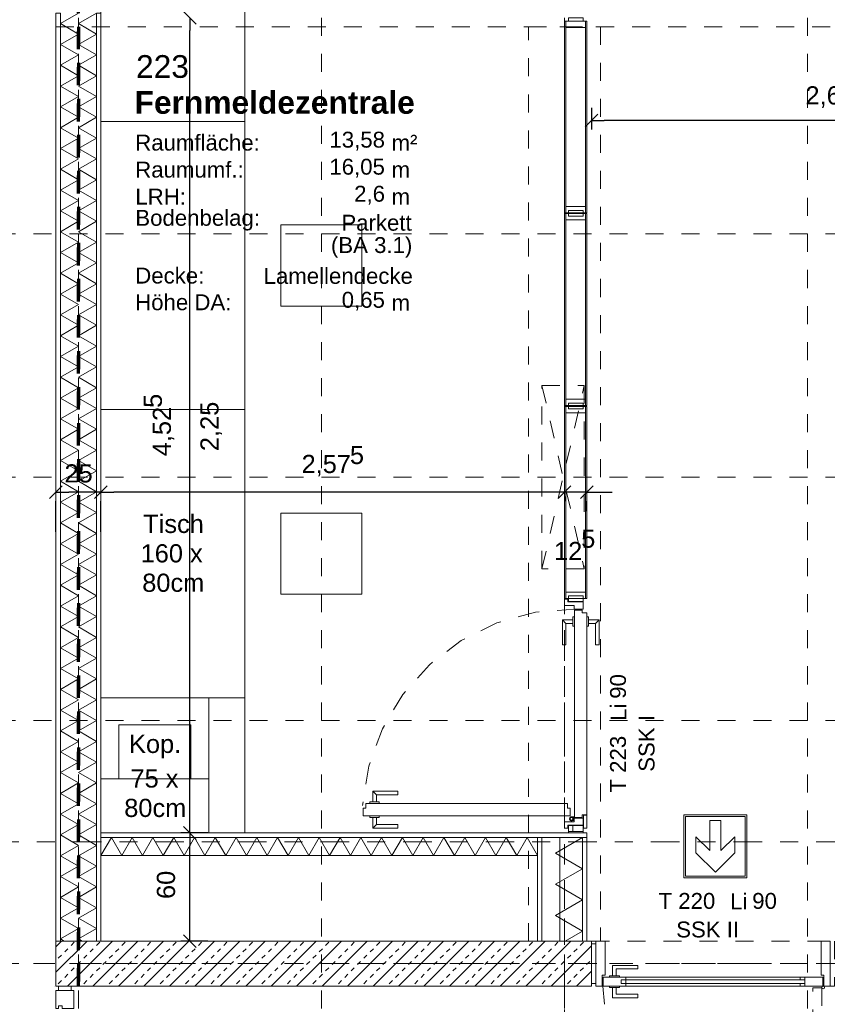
# Model space of a CAD drawing. Header units: metres. Extents: x -45.2 to 14.3, y -31.8 to 10.2.
# Tile 119 of 141: x -13.8 to -9.3, y -13.7 to -8.3. Entities that reach past the tile are written whole.
import ezdxf

# ---------------------------------------------------------------- set-up
doc = ezdxf.new("R2010")
doc.units = ezdxf.units.M
doc.header["$LTSCALE"] = 0.05
for name, pattern in [('Achsen 01', [5.291531, 3.175, -1.058062, 0.352704, -0.705764]), ('gestrichelt - 01', [2, 1, -1]), ('ISO-07 Punktiert', [0.889, 0.127, -0.762]), ('Raster 01', [2, 1, -1]), ('VW-01 Strichlinie kurz', [2, 1, -1])]:
    doc.linetypes.add(name, pattern=pattern)
doc.layers.get('0').update_dxf_attribs({"lineweight": 25})
for name, color, linetype, lineweight in [('013_Beton und Stahlbetonarbeiten-000 Unterzüge', 7, 'ISO-07 Punktiert', 13), ('013_Beton und Stahlbetonarbeiten-340 Innenwände', 7, 'Continuous', 18), ('027_Tischlerarbeiten-340 Innentüren', 7, 'Continuous', 9), ('031_Metallbauarbeiten-340 Innentüren _ Elemente', 7, 'Continuous', 9), ('039_Trockenbauarbeiten-340 Gipskarton', 7, 'Continuous', 9), ('AV1-Brandschutzkonzept-Brandschutzkonzept', 7, 'Continuous', 5), ('AV1-Einrichtung Bemaßung', 7, 'Continuous', 9), ('AV1-Schnitt Achsen', 7, 'Achsen 01', 18), ('AV1-Stempel-Raumstempel', 7, 'Continuous', 9), ('Keine', 7, 'Continuous', 9)]:
    doc.layers.add(name, color=color, linetype=linetype, lineweight=lineweight)
for name, color, linetype, lineweight, true_color in [('039_Trockenbauarbeiten-340 Dämmung', 7, 'Continuous', 9, 0xc0c0c0), ('AV1-Achsen', 1, 'Achsen 01', 18, 0xff0000), ('AV1-Einrichtung', 7, 'Continuous', 9, 0xa6a6a6), ('AV1-Raster', 7, 'Raster 01', 9, 0xa6a6a6)]:
    doc.layers.add(name, color=color, linetype=linetype, lineweight=lineweight, true_color=true_color)
doc.styles.add('Arial', font='arial.ttf')
doc.styles.add('Arial (bold)', font='arialbd.ttf')

msp = doc.modelspace()

# ---------------------------------------------------------------- linework, layer by layer
at = {"color": 0, "linetype": 'Continuous', "lineweight": 15}
for p, q in [((-12.8453, -8.2854), (-12.9161, -8.2146)), ((-12.9161, -8.2146), (-12.8453, -8.2854)), ((-10.6854, -8.8555), (-10.6146, -8.7848)), ((-13.6604, -10.9182), (-13.5896, -10.8475)), ((-13.3396, -10.8475), (-13.4104, -10.9182)), ((-13.4104, -10.9182), (-13.3396, -10.8475)), ((-10.7651, -10.8475), (-10.8359, -10.9182)), ((-10.7651, -10.8475), (-10.8359, -10.9182)), ((-10.7119, -10.9182), (-10.6411, -10.8475)), ((-12.8453, -12.8104), (-12.9161, -12.7396)), ((-12.9161, -12.7396), (-12.8453, -12.8104)), ((-12.8453, -13.4104), (-12.9161, -13.3396))]:
    msp.add_line(p, q, dxfattribs=at)
at = {"color": 0, "linetype": 'ByBlock', "lineweight": -2}
for p, q in [((-12.8807, -8.25), (-12.8807, -8.3207)), ((-10.65, -8.8202), (-10.5793, -8.8202)), ((-13.625, -10.8828), (-13.5543, -10.8828)), ((-13.375, -10.8828), (-13.4457, -10.8828)), ((-13.375, -10.8828), (-13.3043, -10.8828)), ((-10.8005, -10.8828), (-10.8712, -10.8828)), ((-10.8005, -10.8828), (-10.8712, -10.8828)), ((-10.6765, -10.8828), (-10.6058, -10.8828)), ((-12.8807, -12.775), (-12.8807, -12.7043)), ((-12.8807, -12.775), (-12.8807, -12.8457)), ((-12.8807, -13.375), (-12.8807, -13.3043))]:
    msp.add_line(p, q, dxfattribs=at)
at = {"layer": '013_Beton und Stahlbetonarbeiten-000 Unterzüge', "linetype": 'VW-01 Strichlinie kurz'}
for p, q in [((-13.625, -7.9), (-13.625, -8.3)), ((-13.625, -8.3), (-8.3, -8.3))]:
    msp.add_line(p, q, dxfattribs=at)
for points in [[(-11, -8.3), (-10.6, -8.3), (-10.6, -13.375), (-11, -13.375)], [(-10.65, -13.625), (-10.65, -13.375), (-9.3, -13.375), (-9.3, -13.625)]]:
    msp.add_lwpolyline(points, close=True, dxfattribs=at)
at = {"layer": '013_Beton und Stahlbetonarbeiten-340 Innenwände', "color": 251, "linetype": 'Continuous', "lineweight": 13, "true_color": 0x4c4c4c}
for p, q in [((-13.4522, -13.375), (-13.625, -13.5478)), ((-13.5936, -13.375), (-13.625, -13.4064)), ((-13.3108, -13.375), (-13.5608, -13.625)), ((-13.5411, -13.3997), (-13.5234, -13.382)), ((-13.1694, -13.375), (-13.4194, -13.625)), ((-13.3997, -13.3997), (-13.382, -13.382)), ((-13.028, -13.375), (-13.278, -13.625)), ((-13.2583, -13.3997), (-13.2406, -13.382)), ((-12.8865, -13.375), (-13.1365, -13.625)), ((-13.1168, -13.3997), (-13.0992, -13.382)), ((-12.7451, -13.375), (-12.9951, -13.625)), ((-12.9754, -13.3997), (-12.9577, -13.382)), ((-12.6037, -13.375), (-12.8537, -13.625)), ((-12.834, -13.3997), (-12.8163, -13.382)), ((-12.4623, -13.375), (-12.7123, -13.625)), ((-12.6926, -13.3997), (-12.6749, -13.382)), ((-12.3209, -13.375), (-12.5709, -13.625)), ((-12.5511, -13.3997), (-12.5335, -13.382)), ((-12.1794, -13.375), (-12.4294, -13.625)), ((-12.4097, -13.3997), (-12.392, -13.382)), ((-12.038, -13.375), (-12.288, -13.625)), ((-12.2683, -13.3997), (-12.2506, -13.382)), ((-11.8966, -13.375), (-12.1466, -13.625)), ((-12.1269, -13.3997), (-12.1092, -13.382)), ((-11.7552, -13.375), (-12.0052, -13.625)), ((-11.9855, -13.3997), (-11.9678, -13.382)), ((-11.6137, -13.375), (-11.8637, -13.625)), ((-11.844, -13.3997), (-11.8264, -13.382)), ((-11.4723, -13.375), (-11.7223, -13.625)), ((-11.7026, -13.3997), (-11.6849, -13.382)), ((-11.3309, -13.375), (-11.5809, -13.625)), ((-11.5612, -13.3997), (-11.5435, -13.382)), ((-11.1895, -13.375), (-11.4395, -13.625)), ((-11.4198, -13.3997), (-11.4021, -13.382)), ((-11.0481, -13.375), (-11.2981, -13.625)), ((-11.2784, -13.3997), (-11.2607, -13.382)), ((-10.9066, -13.375), (-11.1566, -13.625)), ((-11.1369, -13.3997), (-11.1193, -13.382)), ((-10.7652, -13.375), (-11.0152, -13.625)), ((-10.9955, -13.3997), (-10.9778, -13.382)), ((-10.8541, -13.3997), (-10.8364, -13.382)), ((-10.7127, -13.3997), (-10.695, -13.382)), ((-13.5765, -13.435), (-13.5588, -13.4174)), ((-13.435, -13.435), (-13.4174, -13.4174)), ((-13.2936, -13.435), (-13.2759, -13.4174)), ((-13.1522, -13.435), (-13.1345, -13.4174)), ((-13.0108, -13.435), (-12.9931, -13.4174)), ((-12.8693, -13.435), (-12.8517, -13.4174)), ((-12.7279, -13.435), (-12.7102, -13.4174)), ((-12.5865, -13.435), (-12.5688, -13.4174)), ((-12.4451, -13.435), (-12.4274, -13.4174)), ((-12.3037, -13.435), (-12.286, -13.4174)), ((-12.1622, -13.435), (-12.1446, -13.4174)), ((-12.0208, -13.435), (-12.0031, -13.4174)), ((-11.8794, -13.435), (-11.8617, -13.4174)), ((-11.738, -13.435), (-11.7203, -13.4174)), ((-11.5966, -13.435), (-11.5789, -13.4174)), ((-11.4551, -13.435), (-11.4375, -13.4174)), ((-11.3137, -13.435), (-11.296, -13.4174)), ((-11.1723, -13.435), (-11.1546, -13.4174)), ((-11.0309, -13.435), (-11.0132, -13.4174)), ((-10.8894, -13.435), (-10.8718, -13.4174)), ((-10.65, -13.4012), (-10.8738, -13.625)), ((-10.748, -13.435), (-10.7303, -13.4174)), ((-13.6118, -13.4704), (-13.5941, -13.4527)), ((-13.5057, -13.5057), (-13.4881, -13.4881)), ((-13.4704, -13.4704), (-13.4527, -13.4527)), ((-13.3643, -13.5057), (-13.3466, -13.4881)), ((-13.329, -13.4704), (-13.3113, -13.4527)), ((-13.2229, -13.5057), (-13.2052, -13.4881)), ((-13.1875, -13.4704), (-13.1699, -13.4527)), ((-13.0815, -13.5057), (-13.0638, -13.4881)), ((-13.0461, -13.4704), (-13.0284, -13.4527)), ((-12.9401, -13.5057), (-12.9224, -13.4881)), ((-12.9047, -13.4704), (-12.887, -13.4527)), ((-12.7986, -13.5057), (-12.781, -13.4881)), ((-12.7633, -13.4704), (-12.7456, -13.4527)), ((-12.6572, -13.5057), (-12.6395, -13.4881)), ((-12.6219, -13.4704), (-12.6042, -13.4527)), ((-12.5158, -13.5057), (-12.4981, -13.4881)), ((-12.4804, -13.4704), (-12.4628, -13.4527)), ((-12.3744, -13.5057), (-12.3567, -13.4881)), ((-12.339, -13.4704), (-12.3213, -13.4527)), ((-12.2329, -13.5057), (-12.2153, -13.4881)), ((-12.1976, -13.4704), (-12.1799, -13.4527)), ((-12.0915, -13.5057), (-12.0738, -13.4881)), ((-12.0562, -13.4704), (-12.0385, -13.4527)), ((-11.9501, -13.5057), (-11.9324, -13.4881)), ((-11.9147, -13.4704), (-11.8971, -13.4527)), ((-11.8087, -13.5057), (-11.791, -13.4881)), ((-11.7733, -13.4704), (-11.7557, -13.4527)), ((-11.6673, -13.5057), (-11.6496, -13.4881)), ((-11.6319, -13.4704), (-11.6142, -13.4527)), ((-11.5258, -13.5057), (-11.5082, -13.4881)), ((-11.4905, -13.4704), (-11.4728, -13.4527)), ((-11.3844, -13.5057), (-11.3667, -13.4881)), ((-11.3491, -13.4704), (-11.3314, -13.4527)), ((-11.243, -13.5057), (-11.2253, -13.4881)), ((-11.2076, -13.4704), (-11.19, -13.4527)), ((-11.1016, -13.5057), (-11.0839, -13.4881)), ((-11.0662, -13.4704), (-11.0485, -13.4527)), ((-10.9602, -13.5057), (-10.9425, -13.4881)), ((-10.9248, -13.4704), (-10.9071, -13.4527)), ((-10.8187, -13.5057), (-10.8011, -13.4881)), ((-10.7834, -13.4704), (-10.7657, -13.4527)), ((-10.6773, -13.5057), (-10.6596, -13.4881)), ((-13.5411, -13.5411), (-13.5234, -13.5234)), ((-13.3997, -13.5411), (-13.382, -13.5234)), ((-13.2583, -13.5411), (-13.2406, -13.5234)), ((-13.1168, -13.5411), (-13.0992, -13.5234)), ((-12.9754, -13.5411), (-12.9577, -13.5234)), ((-12.834, -13.5411), (-12.8163, -13.5234)), ((-12.6926, -13.5411), (-12.6749, -13.5234)), ((-12.5511, -13.5411), (-12.5335, -13.5234)), ((-12.4097, -13.5411), (-12.392, -13.5234)), ((-12.2683, -13.5411), (-12.2506, -13.5234)), ((-12.1269, -13.5411), (-12.1092, -13.5234)), ((-11.9855, -13.5411), (-11.9678, -13.5234)), ((-11.844, -13.5411), (-11.8264, -13.5234)), ((-11.7026, -13.5411), (-11.6849, -13.5234)), ((-11.5612, -13.5411), (-11.5435, -13.5234)), ((-11.4198, -13.5411), (-11.4021, -13.5234)), ((-11.2784, -13.5411), (-11.2607, -13.5234)), ((-11.1369, -13.5411), (-11.1193, -13.5234)), ((-10.9955, -13.5411), (-10.9778, -13.5234)), ((-10.8541, -13.5411), (-10.8364, -13.5234)), ((-10.65, -13.5426), (-10.7324, -13.625)), ((-10.7127, -13.5411), (-10.695, -13.5234)), ((-13.6118, -13.6118), (-13.5941, -13.5941)), ((-13.5765, -13.5765), (-13.5588, -13.5588)), ((-13.4704, -13.6118), (-13.4527, -13.5941)), ((-13.435, -13.5765), (-13.4174, -13.5588)), ((-13.329, -13.6118), (-13.3113, -13.5941)), ((-13.2936, -13.5765), (-13.2759, -13.5588)), ((-13.1875, -13.6118), (-13.1699, -13.5941)), ((-13.1522, -13.5765), (-13.1345, -13.5588)), ((-13.0461, -13.6118), (-13.0284, -13.5941)), ((-13.0108, -13.5765), (-12.9931, -13.5588)), ((-12.9047, -13.6118), (-12.887, -13.5941)), ((-12.8693, -13.5765), (-12.8517, -13.5588)), ((-12.7633, -13.6118), (-12.7456, -13.5941)), ((-12.7279, -13.5765), (-12.7102, -13.5588)), ((-12.6219, -13.6118), (-12.6042, -13.5941)), ((-12.5865, -13.5765), (-12.5688, -13.5588)), ((-12.4804, -13.6118), (-12.4628, -13.5941)), ((-12.4451, -13.5765), (-12.4274, -13.5588)), ((-12.339, -13.6118), (-12.3213, -13.5941)), ((-12.3037, -13.5765), (-12.286, -13.5588)), ((-12.1976, -13.6118), (-12.1799, -13.5941)), ((-12.1622, -13.5765), (-12.1446, -13.5588)), ((-12.0562, -13.6118), (-12.0385, -13.5941)), ((-12.0208, -13.5765), (-12.0031, -13.5588)), ((-11.9147, -13.6118), (-11.8971, -13.5941)), ((-11.8794, -13.5765), (-11.8617, -13.5588)), ((-11.7733, -13.6118), (-11.7557, -13.5941)), ((-11.738, -13.5765), (-11.7203, -13.5588)), ((-11.6319, -13.6118), (-11.6142, -13.5941)), ((-11.5966, -13.5765), (-11.5789, -13.5588)), ((-11.4905, -13.6118), (-11.4728, -13.5941)), ((-11.4551, -13.5765), (-11.4375, -13.5588)), ((-11.3491, -13.6118), (-11.3314, -13.5941)), ((-11.3137, -13.5765), (-11.296, -13.5588)), ((-11.2076, -13.6118), (-11.19, -13.5941)), ((-11.1723, -13.5765), (-11.1546, -13.5588)), ((-11.0662, -13.6118), (-11.0485, -13.5941)), ((-11.0309, -13.5765), (-11.0132, -13.5588)), ((-10.9248, -13.6118), (-10.9071, -13.5941)), ((-10.8894, -13.5765), (-10.8718, -13.5588)), ((-10.7834, -13.6118), (-10.7657, -13.5941)), ((-10.748, -13.5765), (-10.7303, -13.5588))]:
    msp.add_line(p, q, dxfattribs=at)
at = {"layer": '013_Beton und Stahlbetonarbeiten-340 Innenwände'}
msp.add_lwpolyline([(-13.625, -13.375), (-10.65, -13.375), (-10.65, -13.625), (-13.625, -13.625)], close=True, dxfattribs=at)
at = {"layer": '027_Tischlerarbeiten-340 Innentüren', "color": 8, "linetype": 'Continuous', "lineweight": 13, "true_color": 0x808080}
for p, q in [((-10.812, -11.5915), (-10.792, -11.6115)), ((-10.608, -11.5915), (-10.628, -11.6115)), ((-11.8652, -12.5438), (-11.8452, -12.5638)), ((-11.8652, -12.7478), (-11.8452, -12.7278))]:
    msp.add_line(p, q, dxfattribs=at)
at = {"layer": '027_Tischlerarbeiten-340 Innentüren', "color": 7, "lineweight": 13}
for p, q in [((-10.7605, -12.685), (-10.744, -12.685)), ((-10.7605, -12.6885), (-10.744, -12.6885)), ((-10.7493, -12.7055), (-10.7583, -12.7073)), ((-10.7523, -12.6885), (-10.7549, -12.6909)), ((-10.75, -12.7021), (-10.751, -12.7023)), ((-10.7492, -12.702), (-10.75, -12.7021)), ((-10.7492, -12.7055), (-10.7493, -12.7055)), ((-10.7492, -12.6885), (-10.7492, -12.685)), ((-10.7492, -12.702), (-10.746, -12.702)), ((-10.746, -12.7055), (-10.7492, -12.7055)), ((-10.746, -12.6885), (-10.746, -12.685))]:
    msp.add_line(p, q, dxfattribs=at)
at = {"layer": '027_Tischlerarbeiten-340 Innentüren', "color": 7, "linetype": 'Continuous', "lineweight": 13}
for points in [[(-10.7785, -8.2697), (-10.7785, -8.25), (-10.6965, -8.25), (-10.6965, -8.2697)], [(-10.7785, -11.491), (-10.7785, -11.459), (-10.6965, -11.459), (-10.6965, -11.491)], [(-10.746, -11.513), (-10.8005, -11.513), (-10.8005, -11.478), (-10.7815, -11.478), (-10.7815, -11.4915), (-10.6965, -11.4915), (-10.6965, -11.533), (-10.746, -11.533)], [(-10.694, -12.7477), (-10.694, -12.677), (-10.675, -12.677), (-10.675, -12.7477)], [(-10.7455, -12.6927), (-10.6965, -12.6927), (-10.6965, -12.7317), (-10.781, -12.7317), (-10.781, -12.7477), (-10.8005, -12.7477), (-10.8005, -12.7127), (-10.7455, -12.7127)], [(-10.7785, -12.766), (-10.7785, -12.734), (-10.6965, -12.734), (-10.6965, -12.766)]]:
    msp.add_lwpolyline(points, close=True, dxfattribs=at)
at = {"layer": '027_Tischlerarbeiten-340 Innentüren', "color": 7, "linetype": 'Continuous', "lineweight": 5}
for points in [[(-10.8005, -9.3327), (-10.8005, -8.2697), (-10.7925, -8.2697), (-10.7925, -9.3327)], [(-10.7925, -8.3047), (-10.7925, -8.2697), (-10.6825, -8.2697), (-10.6825, -8.3047)], [(-10.6825, -9.3327), (-10.6825, -8.2697), (-10.6765, -8.2697), (-10.6765, -9.3327)], [(-10.8005, -10.4027), (-10.8005, -9.3373), (-10.7925, -9.3373), (-10.7925, -10.4027)], [(-10.7925, -9.3327), (-10.7925, -9.2977), (-10.6825, -9.2977), (-10.6825, -9.3327)], [(-10.7925, -9.3723), (-10.7925, -9.3373), (-10.6825, -9.3373), (-10.6825, -9.3723)], [(-10.7786, -9.351), (-10.7786, -9.319), (-10.6966, -9.319), (-10.6966, -9.351)], [(-10.6825, -10.4027), (-10.6825, -9.3373), (-10.6765, -9.3373), (-10.6765, -10.4027)], [(-10.7925, -10.4027), (-10.7925, -10.3677), (-10.6825, -10.3677), (-10.6825, -10.4027)], [(-10.8005, -11.4727), (-10.8005, -10.4073), (-10.7925, -10.4073), (-10.7925, -11.4727)], [(-10.7925, -10.4423), (-10.7925, -10.4073), (-10.6825, -10.4073), (-10.6825, -10.4423)], [(-10.7786, -10.421), (-10.7786, -10.389), (-10.6966, -10.389), (-10.6966, -10.421)], [(-10.6825, -11.4727), (-10.6825, -10.4073), (-10.6765, -10.4073), (-10.6765, -11.4727)], [(-10.7925, -11.4727), (-10.7925, -11.4377), (-10.6825, -11.4377), (-10.6825, -11.4727)], [(-10.7786, -11.491), (-10.7786, -11.459), (-10.6966, -11.459), (-10.6966, -11.491)], [(-10.7535, -12.766), (-10.7535, -12.734), (-10.6965, -12.734), (-10.6965, -12.766)], [(-10.7785, -12.775), (-10.7785, -12.766), (-10.6965, -12.766), (-10.6965, -12.775)]]:
    msp.add_lwpolyline(points, close=True, dxfattribs=at)
at = {"layer": '027_Tischlerarbeiten-340 Innentüren', "color": 8, "linetype": 'gestrichelt - 01', "lineweight": 13, "true_color": 0x808080}
msp.add_lwpolyline([(-10.7406, -11.5323), (-10.9615, -11.5496), (-11.1752, -11.6085), (-11.3738, -11.7067), (-11.5502, -11.8409), (-11.698, -12.0061), (-11.8118, -12.1962), (-11.8875, -12.4045), (-11.9224, -12.6234)], dxfattribs=at)
at = {"layer": '027_Tischlerarbeiten-340 Innentüren', "color": 8, "linetype": 'Continuous', "lineweight": 13, "true_color": 0x808080}
for points in [[(-10.744, -11.575), (-10.744, -11.628), (-10.7535, -11.628), (-10.7535, -11.575)], [(-10.676, -11.575), (-10.676, -11.628), (-10.6665, -11.628), (-10.6665, -11.575)], [(-11.8817, -12.6118), (-11.8287, -12.6118), (-11.8287, -12.6023), (-11.8817, -12.6023)], [(-11.8817, -12.6798), (-11.8287, -12.6798), (-11.8287, -12.6893), (-11.8817, -12.6893)]]:
    msp.add_lwpolyline(points, close=True, dxfattribs=at)
at = {"layer": '027_Tischlerarbeiten-340 Innentüren', "color": 7, "lineweight": 13}
for points in [[(-10.744, -11.5382), (-10.7433, -11.5375), (-10.7027, -11.5375), (-10.702, -11.5382), (-10.702, -11.5525), (-10.6767, -11.5525), (-10.676, -11.5532), (-10.676, -12.6728), (-10.6767, -12.6735), (-10.702, -12.6735), (-10.702, -12.6878), (-10.7027, -12.6885), (-10.7433, -12.6885), (-10.744, -12.6878)], [(-11.9185, -12.6798), (-11.9192, -12.6791), (-11.9192, -12.6385), (-11.9185, -12.6378), (-11.9042, -12.6378), (-11.9042, -12.6125), (-11.9035, -12.6118), (-10.7839, -12.6118), (-10.7832, -12.6125), (-10.7832, -12.6378), (-10.7689, -12.6378), (-10.7682, -12.6385), (-10.7682, -12.6791), (-10.7689, -12.6798)], [(-10.7605, -12.704), (-10.766, -12.7017), (-10.7682, -12.6963), (-10.766, -12.6908), (-10.7605, -12.6885), (-10.755, -12.6908), (-10.7527, -12.6963), (-10.755, -12.7017)]]:
    msp.add_lwpolyline(points, close=True, dxfattribs=at)
at = {"layer": '027_Tischlerarbeiten-340 Innentüren', "color": 8, "linetype": 'Continuous', "lineweight": 13, "true_color": 0x808080}
for points in [[(-10.7539, -11.6115), (-10.792, -11.6115), (-10.792, -11.7315), (-10.812, -11.7315), (-10.812, -11.5915), (-10.7539, -11.5915)], [(-10.666, -11.6115), (-10.628, -11.6115), (-10.628, -11.7315), (-10.608, -11.7315), (-10.608, -11.5915), (-10.666, -11.5915)], [(-11.8452, -12.6018), (-11.8452, -12.5638), (-11.7252, -12.5638), (-11.7252, -12.5438), (-11.8652, -12.5438), (-11.8652, -12.6018)], [(-11.8452, -12.6897), (-11.8452, -12.7278), (-11.7252, -12.7278), (-11.7252, -12.7478), (-11.8652, -12.7478), (-11.8652, -12.6897)]]:
    msp.add_lwpolyline(points, dxfattribs=at)
at = {"layer": '027_Tischlerarbeiten-340 Innentüren', "color": 7, "lineweight": 13}
msp.add_lwpolyline([(-10.7605, -12.685), (-10.7627, -12.6852), (-10.7648, -12.6858), (-10.7667, -12.6869), (-10.7684, -12.6883), (-10.7698, -12.69), (-10.7709, -12.6919), (-10.7715, -12.694), (-10.7717, -12.6962), (-10.7716, -12.6984), (-10.7709, -12.7005), (-10.7699, -12.7024), (-10.7685, -12.7041), (-10.7669, -12.7055), (-10.7649, -12.7066), (-10.7628, -12.7073), (-10.7607, -12.7075), (-10.7585, -12.7073), (-10.7564, -12.7067), (-10.7544, -12.7057), (-10.7527, -12.7043), (-10.7513, -12.7027), (-10.7502, -12.7008), (-10.7495, -12.6987), (-10.7493, -12.6965), (-10.7494, -12.6943), (-10.75, -12.6922), (-10.751, -12.6902), (-10.7523, -12.6885)], dxfattribs=at)
at = {"layer": '027_Tischlerarbeiten-340 Innentüren'}
for points in [[(-10.65, -13.39), (-10.625, -13.39), (-10.625, -13.61), (-10.65, -13.61)], [(-10.59, -13.625), (-10.59, -13.565), (-10.575, -13.565), (-10.575, -13.375), (-10.625, -13.375), (-10.625, -13.625)], [(-9.36, -13.625), (-9.36, -13.565), (-9.375, -13.565), (-9.375, -13.375), (-9.325, -13.375), (-9.325, -13.625)], [(-9.3625, -13.64), (-9.3678, -13.6378), (-9.37, -13.6325), (-9.3678, -13.6272), (-9.3625, -13.625), (-9.3572, -13.6272), (-9.355, -13.6325), (-9.3572, -13.6378)]]:
    msp.add_lwpolyline(points, close=True, dxfattribs=at)
at = {"layer": '031_Metallbauarbeiten-340 Innentüren _ Elemente'}
for points in [[(-10.5325, -13.5675), (-10.5125, -13.5675), (-10.5125, -13.53), (-10.3925, -13.53), (-10.3925, -13.51), (-10.5325, -13.51)], [(-10.585, -13.625), (-10.585, -13.575), (-10.46, -13.575), (-10.46, -13.59), (-10.485, -13.59), (-10.485, -13.61), (-10.46, -13.61), (-10.46, -13.625)], [(-10.495, -13.5675), (-10.495, -13.575), (-10.55, -13.575), (-10.55, -13.5675)], [(-10.485, -13.59), (-9.465, -13.59), (-9.465, -13.61), (-10.485, -13.61)], [(-9.365, -13.625), (-9.365, -13.575), (-9.49, -13.575), (-9.49, -13.59), (-9.465, -13.59), (-9.465, -13.61), (-9.49, -13.61), (-9.49, -13.625)], [(-13.625, -13.65), (-13.625, -13.75), (-13.61, -13.75), (-13.61, -13.735), (-13.59, -13.735), (-13.59, -13.75), (-13.525, -13.75), (-13.525, -13.65)], [(-13.61, -13.625), (-13.54, -13.625), (-13.54, -13.65), (-13.61, -13.65)], [(-10.495, -13.625), (-10.495, -13.6325), (-10.55, -13.6325), (-10.55, -13.625)], [(-10.5325, -13.6325), (-10.5125, -13.6325), (-10.5125, -13.67), (-10.3925, -13.67), (-10.3925, -13.69), (-10.5325, -13.69)]]:
    msp.add_lwpolyline(points, close=True, dxfattribs=at)
at = {"layer": '031_Metallbauarbeiten-340 Innentüren _ Elemente', "color": 253, "true_color": 0xa6a6a6}
msp.add_lwpolyline([(-9.465, -13.575), (-9.465, -13.625), (-10.46, -13.625), (-10.46, -13.575)], close=True, dxfattribs=at)
at = {"layer": '031_Metallbauarbeiten-340 Innentüren _ Elemente', "color": 253, "linetype": 'gestrichelt - 01', "lineweight": 9, "true_color": 0xa6a6a6}
msp.add_lwpolyline([(-10.5864, -13.626), (-10.5651, -13.8597), (-10.4997, -14.0849), (-10.3925, -14.2936), (-10.2474, -14.4779), (-10.0699, -14.6312), (-9.8664, -14.7478), (-9.6443, -14.8235), (-9.4119, -14.8554)], dxfattribs=at)
msp.add_lwpolyline([(-9.37, -14.855), (-9.42, -14.855), (-9.42, -13.635), (-9.37, -13.635)], close=True, dxfattribs=at)
at = {"layer": '039_Trockenbauarbeiten-340 Dämmung'}
for points in [[(-13.5, -8.225), (-13.6, -8.2827), (-13.5, -8.3405), (-13.6, -8.3982), (-13.5, -8.4559), (-13.6, -8.5137), (-13.5, -8.5714), (-13.6, -8.6291), (-13.5, -8.6869), (-13.6, -8.7446), (-13.5, -8.8024), (-13.6, -8.8601), (-13.5, -8.9178), (-13.6, -8.9756), (-13.5, -9.0333), (-13.6, -9.091), (-13.5, -9.1488), (-13.6, -9.2065), (-13.5, -9.2642), (-13.6, -9.322), (-13.5, -9.3797), (-13.6, -9.4374), (-13.5, -9.4952), (-13.6, -9.5529), (-13.5, -9.6106), (-13.6, -9.6684), (-13.5, -9.7261), (-13.6, -9.7838), (-13.5, -9.8416), (-13.6, -9.8993), (-13.5, -9.9571), (-13.6, -10.0148), (-13.5, -10.0725), (-13.6, -10.1303), (-13.5, -10.188), (-13.6, -10.2457), (-13.5, -10.3035), (-13.6, -10.3612), (-13.5, -10.4189), (-13.6, -10.4767), (-13.5, -10.5344), (-13.6, -10.5921), (-13.5, -10.6499), (-13.6, -10.7076), (-13.5, -10.7653), (-13.6, -10.8231), (-13.5, -10.8808), (-13.6, -10.9385), (-13.5, -10.9963), (-13.6, -11.054), (-13.5, -11.1118), (-13.6, -11.1695), (-13.5, -11.2272), (-13.6, -11.285), (-13.5, -11.3427), (-13.6, -11.4004), (-13.5, -11.4582), (-13.6, -11.5159), (-13.5, -11.5736), (-13.6, -11.6314), (-13.5, -11.6891), (-13.6, -11.7468), (-13.5, -11.8046), (-13.6, -11.8623), (-13.5, -11.92), (-13.6, -11.9778), (-13.5, -12.0355), (-13.6, -12.0932), (-13.5, -12.151), (-13.6, -12.2087), (-13.5, -12.2665), (-13.6, -12.3242), (-13.5, -12.3819), (-13.6, -12.4397), (-13.5, -12.4974), (-13.6, -12.5551), (-13.5, -12.6129), (-13.6, -12.6706), (-13.5, -12.7283), (-13.6, -12.7861), (-13.5, -12.8438), (-13.6, -12.9015), (-13.5, -12.9593), (-13.6, -13.017), (-13.5, -13.0747), (-13.6, -13.1325), (-13.5, -13.1902), (-13.6, -13.2479), (-13.5, -13.3057), (-13.6, -13.3634), (-13.5799, -13.375)], [(-13.4, -8.225), (-13.5, -8.2827), (-13.4, -8.3405), (-13.5, -8.3982), (-13.4, -8.4559), (-13.5, -8.5137), (-13.4, -8.5714), (-13.5, -8.6291), (-13.4, -8.6869), (-13.5, -8.7446), (-13.4, -8.8024), (-13.5, -8.8601), (-13.4, -8.9178), (-13.5, -8.9756), (-13.4, -9.0333), (-13.5, -9.091), (-13.4, -9.1488), (-13.5, -9.2065), (-13.4, -9.2642), (-13.5, -9.322), (-13.4, -9.3797), (-13.5, -9.4374), (-13.4, -9.4952), (-13.5, -9.5529), (-13.4, -9.6106), (-13.5, -9.6684), (-13.4, -9.7261), (-13.5, -9.7838), (-13.4, -9.8416), (-13.5, -9.8993), (-13.4, -9.9571), (-13.5, -10.0148), (-13.4, -10.0725), (-13.5, -10.1303), (-13.4, -10.188), (-13.5, -10.2457), (-13.4, -10.3035), (-13.5, -10.3612), (-13.4, -10.4189), (-13.5, -10.4767), (-13.4, -10.5344), (-13.5, -10.5921), (-13.4, -10.6499), (-13.5, -10.7076), (-13.4, -10.7653), (-13.5, -10.8231), (-13.4, -10.8808), (-13.5, -10.9385), (-13.4, -10.9963), (-13.5, -11.054), (-13.4, -11.1118), (-13.5, -11.1695), (-13.4, -11.2272), (-13.5, -11.285), (-13.4, -11.3427), (-13.5, -11.4004), (-13.4, -11.4582), (-13.5, -11.5159), (-13.4, -11.5736), (-13.5, -11.6314), (-13.4, -11.6891), (-13.5, -11.7468), (-13.4, -11.8046), (-13.5, -11.8623), (-13.4, -11.92), (-13.5, -11.9778), (-13.4, -12.0355), (-13.5, -12.0932), (-13.4, -12.151), (-13.5, -12.2087), (-13.4, -12.2665), (-13.5, -12.3242), (-13.4, -12.3819), (-13.5, -12.4397), (-13.4, -12.4974), (-13.5, -12.5551), (-13.4, -12.6129), (-13.5, -12.6706), (-13.4, -12.7283), (-13.5, -12.7861), (-13.4, -12.8438), (-13.5, -12.9015), (-13.4, -12.9593), (-13.5, -13.017), (-13.4, -13.0747), (-13.5, -13.1325), (-13.4, -13.1902), (-13.5, -13.2479), (-13.4, -13.3057), (-13.5, -13.3634), (-13.4799, -13.375)], [(-10.95, -12.9), (-11.0077, -12.8), (-11.0655, -12.9), (-11.1232, -12.8), (-11.1809, -12.9), (-11.2387, -12.8), (-11.2964, -12.9), (-11.3541, -12.8), (-11.4119, -12.9), (-11.4696, -12.8), (-11.5274, -12.9), (-11.5851, -12.8), (-11.6428, -12.9), (-11.7006, -12.8), (-11.7583, -12.9), (-11.816, -12.8), (-11.8738, -12.9), (-11.9315, -12.8), (-11.9892, -12.9), (-12.047, -12.8), (-12.1047, -12.9), (-12.1624, -12.8), (-12.2202, -12.9), (-12.2779, -12.8), (-12.3356, -12.9), (-12.3934, -12.8), (-12.4511, -12.9), (-12.5088, -12.8), (-12.5666, -12.9), (-12.6243, -12.8), (-12.6821, -12.9), (-12.7398, -12.8), (-12.7975, -12.9), (-12.8553, -12.8), (-12.913, -12.9), (-12.9707, -12.8), (-13.0285, -12.9), (-13.0862, -12.8), (-13.1439, -12.9), (-13.2017, -12.8), (-13.2594, -12.9), (-13.3171, -12.8), (-13.3749, -12.9), (-13.375, -12.8998)], [(-10.7, -12.8), (-10.85, -12.8866), (-10.7, -12.9732), (-10.85, -13.0598), (-10.7, -13.1464), (-10.85, -13.233), (-10.7, -13.3196), (-10.7959, -13.375)]]:
    msp.add_lwpolyline(points, dxfattribs=at)
for points in [[(-13.375, -12.8), (-10.95, -12.8), (-10.95, -12.9), (-13.375, -12.9)], [(-10.675, -12.8), (-10.675, -13.375), (-10.825, -13.375), (-10.825, -12.8)]]:
    msp.add_lwpolyline(points, close=True, dxfattribs=at)
at = {"layer": '039_Trockenbauarbeiten-340 Gipskarton'}
for points in [[(-13.6, -13.375), (-13.6, -8.225), (-13.625, -8.225), (-13.625, -13.375)], [(-13.375, -13.375), (-13.375, -8.225), (-13.4, -8.225), (-13.4, -13.375)], [(-13.375, -12.8), (-10.675, -12.8), (-10.675, -12.775), (-13.375, -12.775)], [(-10.925, -12.8), (-10.95, -12.8), (-10.95, -13.375), (-10.925, -13.375)], [(-10.675, -12.8), (-10.7, -12.8), (-10.7, -13.375), (-10.675, -13.375)]]:
    msp.add_lwpolyline(points, close=True, dxfattribs=at)
at = {"layer": 'AV1-Achsen'}
for p, q in [((-10.8, -26.5), (-10.8, 4.9)), ((-43.35, -13.5), (4.2, -13.5))]:
    msp.add_line(p, q, dxfattribs=at)
at = {"layer": 'AV1-Brandschutzkonzept-Brandschutzkonzept', "color": 40, "linetype": 'gestrichelt - 01', "lineweight": 70, "true_color": 0xffc000}
for p, q in [((-13.5, -13.625), (-13.5, -7.15)), ((-13.5, -8.1), (-13.5, -13.625))]:
    msp.add_line(p, q, dxfattribs=at)
at = {"layer": 'AV1-Einrichtung'}
for points in [[(-12.575, -8.825), (-13.375, -8.825), (-13.375, -7.225), (-12.575, -7.225)], [(-12.575, -10.425), (-13.375, -10.425), (-13.375, -8.825), (-12.575, -8.825)], [(-11.925, -9.85), (-12.375, -9.85), (-12.375, -9.4), (-11.925, -9.4)], [(-12.575, -12.025), (-13.375, -12.025), (-13.375, -10.425), (-12.575, -10.425)], [(-11.925, -11.45), (-12.375, -11.45), (-12.375, -11), (-11.925, -11)], [(-12.575, -12.025), (-12.575, -12.775), (-13.375, -12.775), (-13.375, -12.025)], [(-12.775, -12.025), (-12.775, -12.775), (-13.375, -12.775), (-13.375, -12.025)], [(-12.875, -12.175), (-12.875, -12.475), (-13.275, -12.475), (-13.275, -12.175)], [(-12.775, -12.475), (-12.775, -12.775), (-13.375, -12.775), (-13.375, -12.475)]]:
    msp.add_lwpolyline(points, close=True, dxfattribs=at)
at = {"layer": 'AV1-Einrichtung Bemaßung', "color": 0, "lineweight": -2}
for p, q in [((-12.8807, -12.7043), (-12.8807, -8.3207)), ((-10.65, -8.75), (-10.65, -8.8702)), ((-8.0707, -8.8202), (-10.5793, -8.8202)), ((-13.4457, -10.8828), (-13.5543, -10.8828)), ((-10.8712, -10.8828), (-13.3043, -10.8828)), ((-10.8712, -10.8828), (-10.9419, -10.8828)), ((-10.6765, -10.8828), (-10.8005, -10.8828)), ((-10.8005, -10.9073), (-10.8005, -10.9328)), ((-10.8005, -10.9073), (-10.8005, -10.9328)), ((-10.6058, -10.8828), (-10.5351, -10.8828)), ((-13.625, -11.104), (-13.625, -10.9328)), ((-13.375, -11.104), (-13.375, -10.9328)), ((-13.375, -11.104), (-13.375, -10.9328)), ((-10.6765, -10.989), (-10.6765, -10.9328)), ((-12.7807, -12.775), (-12.9307, -12.775)), ((-12.7807, -12.775), (-12.9307, -12.775)), ((-12.8807, -13.3043), (-12.8807, -12.8457)), ((-12.7807, -13.375), (-12.9307, -13.375))]:
    msp.add_line(p, q, dxfattribs=at)
at = {"layer": 'AV1-Raster'}
for p, q in [((-13.5, -22.95), (-13.5, 1.35)), ((-12.15, -22.95), (-12.15, 1.35)), ((-10.8, -22.95), (-10.8, 1.35)), ((-9.45, -22.95), (-9.45, 1.35)), ((1.35, -9.45), (-40.5, -9.45)), ((1.35, -10.8), (-40.5, -10.8)), ((1.35, -12.15), (-40.5, -12.15)), ((1.35, -13.5), (-40.5, -13.5))]:
    msp.add_line(p, q, dxfattribs=at)
at = {"layer": 'AV1-Schnitt Achsen'}
msp.add_line((-43.35, -12.825), (4.2, -12.825), dxfattribs=at)
at = {"layer": 'Defpoints', "color": 0, "lineweight": 0}
for p, q in [((-10.65, -8.8202), (-10.65, -8.8202)), ((-10.8005, -10.4073), (-10.8005, -10.4073)), ((-10.8005, -10.4073), (-10.8005, -10.4073)), ((-10.6765, -10.489), (-10.6765, -10.489)), ((-13.625, -10.604), (-13.625, -10.604)), ((-13.375, -10.604), (-13.375, -10.604)), ((-13.375, -10.604), (-13.375, -10.604)), ((-13.625, -10.8828), (-13.625, -10.8828)), ((-13.375, -10.8828), (-13.375, -10.8828)), ((-10.8005, -10.8828), (-10.8005, -10.8828)), ((-12.8807, -12.775), (-12.8807, -12.775)), ((-12.15, -12.775), (-12.15, -12.775)), ((-12.15, -12.775), (-12.15, -12.775)), ((-13.625, -13.375), (-13.625, -13.375)), ((-13.625, -13.375), (-13.625, -13.375)), ((-12.15, -13.375), (-12.15, -13.375)), ((-13.6308, -13.625), (-13.6308, -13.625)), ((-10.65, -13.625), (-10.65, -13.625))]:
    msp.add_line(p, q, dxfattribs=at)
at = {"layer": 'Keine', "color": 1, "linetype": 'gestrichelt - 01', "lineweight": 13, "true_color": 0xff0000}
for p, q in [((-10.925, -10.2917), (-10.69, -11.3082)), ((-10.925, -11.3082), (-10.69, -10.2917))]:
    msp.add_line(p, q, dxfattribs=at)
msp.add_lwpolyline([(-10.925, -10.2917), (-10.69, -10.2917), (-10.69, -11.3082), (-10.925, -11.3082)], close=True, dxfattribs=at)
at = {"layer": 'Keine', "color": 7, "linetype": 'Continuous'}
msp.add_lwpolyline([(-9.7869, -12.6739), (-9.7869, -13.0241), (-10.137, -13.0241), (-10.137, -12.6739)], close=True, dxfattribs=at)
at = {"layer": 'Keine', "color": 106, "linetype": 'Continuous', "true_color": 0x008011}
msp.add_lwpolyline([(-9.7957, -12.6827), (-9.7957, -13.0153), (-10.1283, -13.0153), (-10.1283, -12.6827)], close=True, dxfattribs=at)
at = {"layer": 'Keine', "color": 255, "linetype": 'Continuous'}
msp.add_lwpolyline([(-9.9928, -12.8732), (-10.0702, -12.7958), (-10.0702, -12.8847), (-9.962, -12.9929), (-9.8538, -12.8847), (-9.8538, -12.7958), (-9.9312, -12.8732), (-9.9312, -12.7051), (-9.9928, -12.7051)], close=True, dxfattribs=at)

# ---------------------------------------------------------------- texts
at = {"layer": '031_Metallbauarbeiten-340 Innentüren _ Elemente', "char_height": 0.08826, "attachment_point": 7, "rotation": 90, "style": 'Arial'}
for s, insert in [('90', (-10.4574, -12.0302)), ('Li', (-10.4559, -12.1526)), ('T 223', (-10.4575, -12.5508))]:
    msp.add_mtext(s, dxfattribs=dict(at, insert=insert))
at = {"layer": '031_Metallbauarbeiten-340 Innentüren _ Elemente', "color": 7, "insert": (-10.2988, -12.4354), "char_height": 0.08826, "attachment_point": 7, "rotation": 90, "style": 'Arial'}
msp.add_mtext('SSK I', dxfattribs=at)
at = {"layer": '031_Metallbauarbeiten-340 Innentüren _ Elemente', "char_height": 0.08826, "attachment_point": 7, "style": 'Arial'}
for s, insert in [('T 220', (-10.2776, -13.1975)), ('Li', (-9.8795, -13.199)), ('90', (-9.7571, -13.1975))]:
    msp.add_mtext(s, dxfattribs=dict(at, insert=insert))
at = {"layer": '031_Metallbauarbeiten-340 Innentüren _ Elemente', "color": 7, "insert": (-10.1795, -13.3561), "char_height": 0.08826, "attachment_point": 7, "style": 'Arial'}
msp.add_mtext('SSK II', dxfattribs=at)
at = {"layer": 'AV1-Einrichtung', "color": 8, "true_color": 0x808080, "char_height": 0.10087, "attachment_point": 7, "style": 'Arial'}
for s, insert in [('Tisch', (-13.1402, -11.1112)), ('160 x', (-13.1545, -11.2746)), ('80cm', (-13.1456, -11.4379)), ('Kop.', (-13.219, -12.3614)), ('75 x', (-13.211, -12.5244)), ('80cm', (-13.2456, -12.6877))]:
    msp.add_mtext(s, dxfattribs=dict(at, insert=insert))
at = {"layer": 'AV1-Einrichtung Bemaßung', "color": 0, "attachment_point": 7, "style": 'Arial'}
for s, insert, char_height in [('2,65', (-9.4614, -8.75), 0.10087), ('5', (-11.992, -10.7286), 0.1009), ('25', (-13.5776, -10.8309), 0.10087), ('2,57', (-12.2604, -10.7959), 0.10087), ('5', (-10.7071, -11.1933), 0.1009), ('12', (-10.858, -11.2605), 0.10087)]:
    msp.add_mtext(s, dxfattribs=dict(at, insert=insert, char_height=char_height))
at = {"layer": 'AV1-Einrichtung Bemaßung', "color": 0, "attachment_point": 7, "rotation": 90, "style": 'Arial'}
for s, insert, char_height in [('5', (-13.0349, -10.4155), 0.1009), ('4,52', (-12.9676, -10.684), 0.10087), ('60', (-12.9621, -13.1416), 0.10087)]:
    msp.add_mtext(s, dxfattribs=dict(at, insert=insert, char_height=char_height))
at = {"layer": 'AV1-Einrichtung Bemaßung', "insert": (-12.7029, -10.6554), "char_height": 0.10087, "attachment_point": 7, "rotation": 90, "style": 'Arial'}
msp.add_mtext('2,25', dxfattribs=at)
at = {"layer": 'AV1-Stempel-Raumstempel', "attachment_point": 7}
for s, insert, char_height, style in [('223', (-13.1802, -8.5853), 0.12609, 'Arial'), ('Fernmeldezentrale', (-13.188, -8.7848), 0.12609, 'Arial (bold)'), ('m²', (-11.7607, -8.9879), 0.08826, 'Arial'), ('Raumfläche:', (-13.1847, -8.9883), 0.088263, 'Arial'), ('13,58', (-12.1057, -8.9872), 0.08826, 'Arial'), ('Raumumf.:', (-13.1847, -9.1383), 0.08826, 'Arial'), ('16,05', (-12.1062, -9.1372), 0.08826, 'Arial'), ('m', (-11.7607, -9.1368), 0.0883, 'Arial'), ('LRH:', (-13.184, -9.2868), 0.08826, 'Arial'), ('2,6', (-11.9683, -9.2872), 0.08826, 'Arial'), ('m', (-11.7607, -9.2868), 0.0883, 'Arial'), ('Bodenbelag:', (-13.184, -9.4313), 0.088263, 'Arial'), ('Parkett', (-12.0394, -9.4331), 0.08826, 'Arial'), ('(BA 3.1)', (-12.0975, -9.5822), 0.08826, 'Arial'), ('Decke:', (-13.1845, -9.7264), 0.08826, 'Arial'), ('Lamellendecke', (-12.4715, -9.7282), 0.088263, 'Arial'), ('Höhe DA:', (-13.1849, -9.8745), 0.08826, 'Arial'), ('0,65', (-12.0376, -9.8761), 0.08826, 'Arial'), ('m', (-11.7607, -9.8758), 0.0883, 'Arial')]:
    msp.add_mtext(s, dxfattribs=dict(at, insert=insert, char_height=char_height, style=style))

doc.saveas('drawing.dxf')
